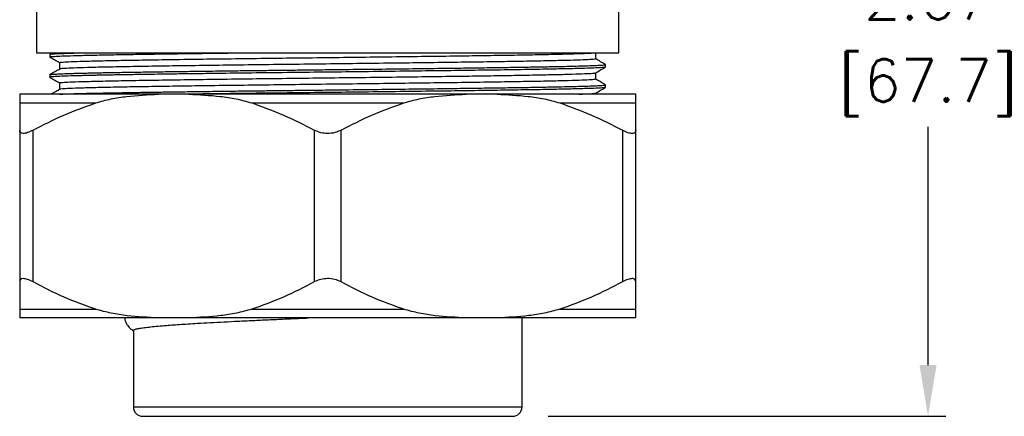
# Model space of a CAD drawing. Extents: x 897.4 to 914.4, y -8.5 to 2.5.
# Tile 7 of 8: x 907.4 to 910.8, y -2 to -0.7. Entities that reach past the tile are written whole.
import ezdxf

# ---------------------------------------------------------------- set-up
doc = ezdxf.new("R2010")
doc.units = 0
doc.header["$LTSCALE"] = 4
doc.header["$MEASUREMENT"] = 0
doc.layers.get('0').update_dxf_attribs({"linetype": 'CONTINUOUS'})
doc.layers.get('DEFPOINTS').update_dxf_attribs({"linetype": 'CONTINUOUS'})
doc.layers.add('DIMENSIONS', color=140, linetype='CONTINUOUS')
doc.layers.add('DIMENSIONS @ 1', color=140, linetype='CONTINUOUS')
doc.styles.get("Standard").update_dxf_attribs({"font": 'romans.shx'})
doc.dimstyles.get("Standard").update_dxf_attribs({"dimtxt": 0.15, "dimasz": 0.18, "dimexe": 0.0625, "dimexo": 0.125, "dimgap": 0.0625, "dimtad": 0, "dimtih": 1, "dimtoh": 1, "dimzin": 0, "dimdsep": 46, "dimtxsty": 'Standard', "dimcen": 0, "dimadec": 0, "dimazin": 0, "dimtfac": 1, "dimtofl": 0, "dimtmove": 0, "dimatfit": 3, "dimfxl": 0, "dimtolj": 1, "dimtzin": 0, "dimarcsym": 0})

# ---------------------------------------------------------------- blocks, each defined once
blk = doc.blocks.new('*D17')
at = {"layer": 'DEFPOINTS', "color": 0}
for p in [(909.6499, 0.617), (910.5806, 0.617), (909.1201, -2.049)]:
    blk.add_point(p, dxfattribs=at)
at = {"layer": 'DIMENSIONS', "color": 0, "lineweight": -2}
for p, q in [((909.7749, 0.617), (910.6431, 0.617)), ((910.5806, 0.437), (910.5806, -0.4017)), ((910.5806, -1.869), (910.5806, -1.0303)), ((909.2451, -2.049), (910.6431, -2.049))]:
    blk.add_line(p, q, dxfattribs=at)
at = {"layer": 'DIMENSIONS', "color": 0}
for points in [[(910.5506, 0.437), (910.6106, 0.437), (910.5806, 0.617)], [(910.5506, -1.869), (910.6106, -1.869), (910.5806, -2.049)]]:
    blk.add_solid(points, dxfattribs=at)
at = {"layer": 'DIMENSIONS', "color": 0, "char_height": 0.15, "attachment_point": 5}
for s, insert in [('\\A1;2.67', (910.5806, -0.5785)), ('\\A1;[67.7]', (910.5806, -0.8928))]:
    blk.add_mtext(s, dxfattribs=dict(at, insert=insert))

msp = doc.modelspace()

# ---------------------------------------------------------------- linework, layer by layer
for p, q in [((907.4471, -0.599), (907.4471, -0.7711)), ((909.4941, -0.7711), (909.4941, -0.599)), ((907.4941, -0.7761), (907.4941, -0.785)), ((907.5027, -0.771), (907.4943, -0.7758)), ((909.4128, -0.792), (909.4128, -0.771)), ((907.5284, -0.8048), (907.5284, -0.8276)), ((909.4471, -0.8207), (909.4471, -0.8118)), ((907.4941, -0.8475), (907.4941, -0.8564)), ((909.4128, -0.8634), (909.4128, -0.8406)), ((907.5284, -0.8762), (907.5284, -0.899)), ((909.4471, -0.8922), (909.4471, -0.8832)), ((907.8761, -0.916), (907.3881, -0.916)), ((907.9826, -0.916), (907.8761, -0.916)), ((908.9586, -0.916), (907.9826, -0.916)), ((909.0651, -0.916), (908.9586, -0.916)), ((909.5531, -0.916), (909.0651, -0.916)), ((909.4128, -0.916), (909.4128, -0.9121)), ((907.3881, -0.9467), (907.6553, -0.9467)), ((908.2034, -0.9467), (908.7378, -0.9467)), ((909.2859, -0.9467), (909.5531, -0.9467)), ((907.3881, -1.0426), (907.3881, -1.5764)), ((907.4351, -1.5764), (907.4351, -1.0426)), ((908.4236, -1.0426), (908.4236, -1.5764)), ((908.5176, -1.5764), (908.5176, -1.0426)), ((909.5061, -1.0426), (909.5061, -1.5764)), ((909.5531, -1.5764), (909.5531, -1.0426)), ((907.3881, -1.6723), (907.6553, -1.6723)), ((908.2034, -1.6723), (908.7378, -1.6723)), ((909.2859, -1.6723), (909.5531, -1.6723)), ((907.8761, -1.703), (907.3881, -1.703)), ((907.9826, -1.703), (907.8761, -1.703)), ((908.9586, -1.703), (907.9826, -1.703)), ((909.0651, -1.703), (908.9586, -1.703)), ((909.5531, -1.703), (909.0651, -1.703)), ((909.1536, -2.0155), (909.1536, -1.703)), ((907.7876, -1.7469), (907.7876, -2.0155)), ((907.7876, -2.0155), (909.1536, -2.0155)), ((907.8211, -2.049), (909.1201, -2.049))]:
    msp.add_line(p, q)
for centre, start, end in [((907.8211, -2.0155), 180, 270), ((909.1201, -2.0155), 270, 360)]:
    msp.add_arc(centre, 0.0335, start, end)
for points, knots in [([(907.4471, -0.771), (907.448, -0.771), (907.4499, -0.771), (907.4653, -0.771), (907.4896, -0.771), (907.5235, -0.771), (907.5665, -0.771), (907.6182, -0.771), (907.6781, -0.771), (907.7457, -0.771), (907.8203, -0.771), (907.9011, -0.771), (907.9873, -0.771), (908.0783, -0.771), (908.173, -0.771), (908.2706, -0.771), (908.3701, -0.771), (908.4371, -0.771), (908.4706, -0.771)], [0, 0, 0, 0, 0.0625, 0.125, 0.1875, 0.25, 0.3125, 0.375, 0.4375, 0.5, 0.5625, 0.625, 0.6875, 0.75, 0.8125, 0.875, 0.9375, 1, 1, 1, 1]), ([(907.4943, -0.7852), (907.5, -0.7885), (907.5114, -0.7951), (907.5227, -0.8017), (907.5284, -0.8049)], [0, 0, 0, 0, 0.5031, 1, 1, 1, 1]), ([(907.4957, -0.785), (907.4955, -0.7848), (907.4948, -0.7841), (907.5083, -0.783), (907.535, -0.7816), (907.575, -0.7803), (907.6271, -0.779), (907.6907, -0.7776), (907.7649, -0.7763), (907.8488, -0.775), (907.9412, -0.7737), (908.0405, -0.7723), (908.1114, -0.7714), (908.1468, -0.771)], [0, 0, 0, 0, 0.052442, 0.147197, 0.241953, 0.336709, 0.431465, 0.526221, 0.620977, 0.715732, 0.810488, 0.905244, 1, 1, 1, 1]), ([(907.4962, -0.7759), (907.496, -0.7757), (907.4956, -0.775), (907.5113, -0.7739), (907.5416, -0.7724), (907.5746, -0.7715), (907.5911, -0.771)], [0, 0, 0, 0, 0.11882, 0.412546, 0.706273, 1, 1, 1, 1]), ([(907.5304, -0.8048), (907.53, -0.8046), (907.5288, -0.8038), (907.5443, -0.8026), (907.5758, -0.8011), (907.6239, -0.7996), (907.6867, -0.7981), (907.7629, -0.7966), (907.851, -0.7951), (907.95, -0.7936), (908.0588, -0.7921), (908.1746, -0.7906), (908.2949, -0.7891), (908.4181, -0.7876), (908.5426, -0.7861), (908.6666, -0.7846), (908.7866, -0.7831), (908.9006, -0.7816), (909.0072, -0.7801), (909.105, -0.7786), (909.1921, -0.7771), (909.266, -0.7756), (909.326, -0.7741), (909.3641, -0.7729), (909.3874, -0.7718), (909.3957, -0.7713), (909.3998, -0.771)], [0, 0, 0, 0, 0.021939, 0.065793, 0.109995, 0.15462, 0.199277, 0.243577, 0.287402, 0.331739, 0.376407, 0.421015, 0.465174, 0.509051, 0.553502, 0.598191, 0.642726, 0.686724, 0.730736, 0.775278, 0.819966, 0.864408, 0.908279, 0.95245, 0.976191, 1, 1, 1, 1]), ([(909.411, -0.792), (909.4115, -0.7922), (909.4136, -0.7928), (909.4004, -0.794), (909.3715, -0.7956), (909.3259, -0.797), (909.266, -0.7985), (909.192, -0.8), (909.105, -0.8015), (909.0072, -0.8031), (908.9006, -0.8045), (908.7866, -0.806), (908.6666, -0.8075), (908.5426, -0.809), (908.4181, -0.8106), (908.2949, -0.812), (908.1746, -0.8135), (908.0588, -0.815), (907.95, -0.8165), (907.851, -0.818), (907.7629, -0.8195), (907.6867, -0.821), (907.6239, -0.8225), (907.5757, -0.824), (907.5445, -0.8255), (907.5293, -0.8267), (907.5302, -0.8273), (907.5304, -0.8275)], [0, 0, 0, 0, 0.013747, 0.056318, 0.098839, 0.140939, 0.182753, 0.225112, 0.267705, 0.310159, 0.352107, 0.394042, 0.436489, 0.479083, 0.52145, 0.563271, 0.605359, 0.647876, 0.690449, 0.732708, 0.774478, 0.816701, 0.859265, 0.901797, 0.943927, 0.985726, 1, 1, 1, 1]), ([(908.4706, -0.771), (908.5041, -0.771), (908.5711, -0.771), (908.6706, -0.771), (908.7682, -0.771), (908.8629, -0.771), (908.9538, -0.771), (909.0401, -0.771), (909.1209, -0.771), (909.1955, -0.771), (909.263, -0.771), (909.323, -0.771), (909.3747, -0.771), (909.4177, -0.771), (909.4516, -0.771), (909.4759, -0.771), (909.4912, -0.771), (909.4931, -0.771), (909.4941, -0.771)], [0, 0, 0, 0, 0.0625, 0.125, 0.1875, 0.25, 0.3125, 0.375, 0.4375, 0.5, 0.5625, 0.625, 0.6875, 0.75, 0.8125, 0.875, 0.9375, 1, 1, 1, 1]), ([(909.4469, -0.8116), (909.4412, -0.8083), (909.4298, -0.8017), (909.4183, -0.7951), (909.4126, -0.7918)], [0, 0, 0, 0, 0.500001, 1, 1, 1, 1]), ([(907.4941, -0.8475), (907.4941, -0.8475), (907.4941, -0.8474), (907.4942, -0.8473), (907.4947, -0.8471), (907.4955, -0.8469), (907.4966, -0.8467), (907.498, -0.8465), (907.4996, -0.8463), (907.5046, -0.8458), (907.5158, -0.8451), (907.5386, -0.8441), (907.5626, -0.8432), (907.5847, -0.8426), (907.6019, -0.8421), (907.6195, -0.8417), (907.6372, -0.8413), (907.6548, -0.8409), (907.6721, -0.8405), (907.6951, -0.8401), (907.7228, -0.8396), (907.7537, -0.839), (907.7804, -0.8386), (907.808, -0.8382), (907.8425, -0.8376), (907.8879, -0.837), (907.9454, -0.8361), (908.0162, -0.8352), (908.0801, -0.8343), (908.1306, -0.8337), (908.1623, -0.8333), (908.1926, -0.8329), (908.2215, -0.8326), (908.2489, -0.8323), (908.2794, -0.8319), (908.3234, -0.8314), (908.3765, -0.8308), (908.4289, -0.8302), (908.4585, -0.8298), (908.4706, -0.8297)], [0, 0, 0, 0, 0.001242, 0.012398, 0.023554, 0.034711, 0.045867, 0.057024, 0.06818, 0.079337, 0.140675, 0.195445, 0.250215, 0.277175, 0.302738, 0.326906, 0.349678, 0.371054, 0.391034, 0.409618, 0.447547, 0.477879, 0.500611, 0.522822, 0.552843, 0.590672, 0.636308, 0.68975, 0.750995, 0.774038, 0.795919, 0.816638, 0.836194, 0.854588, 0.87182, 0.897323, 0.94212, 0.976346, 1, 1, 1, 1]), ([(907.5286, -0.8275), (907.5229, -0.8308), (907.5114, -0.8374), (907.5, -0.844), (907.4943, -0.8473)], [0, 0, 0, 0, 0.5, 1, 1, 1, 1]), ([(908.4706, -0.8297), (908.5104, -0.8292), (908.5884, -0.8283), (908.7014, -0.827), (908.8065, -0.8257), (908.9031, -0.8245), (908.9906, -0.8233), (909.0688, -0.8222), (909.1377, -0.8211), (909.1977, -0.8201), (909.2492, -0.8192), (909.2927, -0.8183), (909.3289, -0.8175), (909.3629, -0.8166), (909.3924, -0.8157), (909.4156, -0.8147), (909.4306, -0.8139), (909.4395, -0.8132), (909.4443, -0.8127), (909.4464, -0.8123), (909.447, -0.812), (909.4471, -0.8118), (909.4471, -0.8116), (909.4469, -0.8116), (909.4469, -0.8116)], [0, 0, 0, 0, 0.076837, 0.150576, 0.221217, 0.288759, 0.353202, 0.414545, 0.472789, 0.527931, 0.579974, 0.628915, 0.674755, 0.717493, 0.775773, 0.827076, 0.871402, 0.908748, 0.939115, 0.9625, 0.978902, 0.988323, 0.999337, 1, 1, 1, 1]), ([(909.4457, -0.821), (909.4444, -0.8214), (909.4414, -0.8223), (909.4166, -0.8237), (909.376, -0.8252), (909.3193, -0.8267), (909.2482, -0.8282), (909.1637, -0.8297), (909.0674, -0.8312), (908.9608, -0.8326), (908.8458, -0.8341), (908.7244, -0.8356), (908.5986, -0.8371), (908.5133, -0.8381), (908.4706, -0.8386)], [0, 0, 0, 0, 0.070421, 0.154928, 0.239435, 0.323943, 0.40845, 0.492957, 0.577464, 0.661971, 0.746479, 0.830986, 0.915493, 1, 1, 1, 1]), ([(909.4126, -0.8407), (909.4183, -0.8374), (909.4298, -0.8308), (909.4412, -0.8243), (909.4469, -0.821)], [0, 0, 0, 0, 0.499999, 1, 1, 1, 1]), ([(908.4706, -0.8386), (908.4282, -0.8391), (908.3433, -0.8401), (908.2182, -0.8415), (908.1243, -0.8427), (908.0607, -0.8435), (908.0251, -0.844), (907.9922, -0.8444), (907.9619, -0.8448), (907.9341, -0.8452), (907.9087, -0.8456), (907.8771, -0.846), (907.8425, -0.8466), (907.808, -0.8471), (907.7838, -0.8475), (907.7663, -0.8478), (907.7527, -0.848), (907.74, -0.8482), (907.7283, -0.8484), (907.7173, -0.8486), (907.7073, -0.8488), (907.6934, -0.849), (907.6774, -0.8493), (907.6589, -0.8497), (907.642, -0.8501), (907.6254, -0.8505), (907.6097, -0.8509), (907.595, -0.8513), (907.5812, -0.8516), (907.5558, -0.8524), (907.5246, -0.8535), (907.5011, -0.8549), (907.4914, -0.8559), (907.4942, -0.8564), (907.4942, -0.8564)], [0, 0, 0, 0, 0.0829686, 0.1659373, 0.2489063, 0.2761249, 0.3019086, 0.3262578, 0.3491719, 0.3706514, 0.3906959, 0.4093055, 0.4471433, 0.4771708, 0.4993869, 0.5129876, 0.5259552, 0.5382894, 0.5499907, 0.5610587, 0.5714934, 0.5812951, 0.6049835, 0.623884, 0.6448782, 0.6658723, 0.6868665, 0.7078606, 0.7288548, 0.7498488, 0.8328194, 0.9157901, 0.9987608, 1, 1, 1, 1]), ([(907.4943, -0.8567), (907.5, -0.86), (907.5114, -0.8665), (907.5227, -0.8731), (907.5284, -0.8763)], [0, 0, 0, 0, 0.503031, 1, 1, 1, 1]), ([(907.5293, -0.8762), (907.529, -0.8762), (907.5264, -0.8756), (907.5369, -0.8746), (907.5618, -0.8731), (907.6043, -0.8716), (907.6617, -0.8701), (907.7331, -0.8685), (907.8169, -0.8671), (907.912, -0.8656), (908.0173, -0.8641), (908.1309, -0.8626), (908.2497, -0.861), (908.372, -0.8596), (908.4962, -0.8581), (908.6207, -0.8566), (908.7426, -0.855), (908.859, -0.8536), (908.9685, -0.8521), (909.0698, -0.8506), (909.1611, -0.8491), (909.2401, -0.8475), (909.3053, -0.8461), (909.3563, -0.8446), (909.3914, -0.8431), (909.4101, -0.8418), (909.4105, -0.841), (909.4106, -0.8407)], [0, 0, 0, 0, 0.0052215, 0.0472214, 0.089124, 0.1315578, 0.1741621, 0.2165629, 0.2584192, 0.3004761, 0.342984, 0.3855738, 0.4278722, 0.4696574, 0.5118537, 0.5544149, 0.5969691, 0.6391448, 0.6809361, 0.7232519, 0.7658454, 0.808343, 0.8503762, 0.8922507, 0.9346658, 0.9772704, 1, 1, 1, 1]), ([(909.4111, -0.8634), (909.411, -0.8638), (909.4108, -0.8646), (909.3915, -0.866), (909.3563, -0.8675), (909.3053, -0.869), (909.2401, -0.8705), (909.1611, -0.872), (909.0698, -0.8735), (908.9685, -0.875), (908.859, -0.8765), (908.7426, -0.878), (908.6207, -0.8795), (908.4962, -0.881), (908.372, -0.8825), (908.2497, -0.884), (908.1309, -0.8855), (908.0173, -0.887), (907.912, -0.8885), (907.8169, -0.89), (907.7331, -0.8915), (907.6617, -0.893), (907.6042, -0.8945), (907.5623, -0.896), (907.5354, -0.8975), (907.531, -0.8984), (907.5288, -0.8989)], [0, 0, 0, 0, 0.029354, 0.071961, 0.114379, 0.156256, 0.198291, 0.240791, 0.283387, 0.325705, 0.367499, 0.409677, 0.452234, 0.494797, 0.536996, 0.578784, 0.621084, 0.663677, 0.706187, 0.748246, 0.790105, 0.832508, 0.875115, 0.917551, 0.959456, 1, 1, 1, 1]), ([(909.4469, -0.883), (909.4412, -0.8797), (909.4298, -0.8731), (909.4183, -0.8665), (909.4126, -0.8632)], [0, 0, 0, 0, 0.500001, 1, 1, 1, 1]), ([(907.5286, -0.8989), (907.5229, -0.9022), (907.513, -0.9079), (907.5031, -0.9136), (907.499, -0.916)], [0, 0, 0, 0, 0.579362, 1, 1, 1, 1]), ([(908.4706, -0.9011), (908.5104, -0.9007), (908.5884, -0.8998), (908.7014, -0.8984), (908.8065, -0.8971), (908.9031, -0.8959), (908.9906, -0.8947), (909.0688, -0.8936), (909.1377, -0.8926), (909.1977, -0.8916), (909.2492, -0.8906), (909.2927, -0.8897), (909.3289, -0.8889), (909.3629, -0.888), (909.3924, -0.8871), (909.4156, -0.8862), (909.4306, -0.8854), (909.4395, -0.8847), (909.4443, -0.8841), (909.4464, -0.8837), (909.447, -0.8834), (909.4471, -0.8832), (909.4471, -0.8831), (909.4469, -0.883), (909.4469, -0.883)], [0, 0, 0, 0, 0.076863, 0.150628, 0.221293, 0.288858, 0.353323, 0.414687, 0.47295, 0.528112, 0.580172, 0.629129, 0.674985, 0.717738, 0.776037, 0.827358, 0.871699, 0.909059, 0.939435, 0.962828, 0.979237, 0.98866, 0.999679, 1, 1, 1, 1]), ([(909.4457, -0.8924), (909.4444, -0.8928), (909.4414, -0.8937), (909.4166, -0.8951), (909.376, -0.8966), (909.3193, -0.8981), (909.2482, -0.8996), (909.1637, -0.9011), (909.0674, -0.9026), (908.9608, -0.9041), (908.8458, -0.9056), (908.7244, -0.9071), (908.5986, -0.9086), (908.5133, -0.9096), (908.4706, -0.9101)], [0, 0, 0, 0, 0.070138, 0.154671, 0.239204, 0.323737, 0.408269, 0.492802, 0.577335, 0.661868, 0.746401, 0.830934, 0.915467, 1, 1, 1, 1]), ([(909.4126, -0.9122), (909.4183, -0.9089), (909.4298, -0.9023), (909.4412, -0.8957), (909.4469, -0.8924)], [0, 0, 0, 0, 0.499998, 1, 1, 1, 1]), ([(907.3881, -0.916), (907.3881, -0.9179), (907.3881, -0.9207), (907.3881, -0.9314), (907.3881, -0.9416), (907.3881, -0.9467)], [0, 0, 0, 0, 0.497104, 0.748681, 1, 1, 1, 1]), ([(907.5285, -0.916), (907.5321, -0.9158), (907.5426, -0.9153), (907.5627, -0.9147), (907.5846, -0.914), (907.6019, -0.9136), (907.6195, -0.9131), (907.6372, -0.9127), (907.6548, -0.9123), (907.6721, -0.912), (907.6951, -0.9115), (907.7228, -0.911), (907.7537, -0.9105), (907.7804, -0.91), (907.808, -0.9096), (907.8425, -0.9091), (907.8879, -0.9084), (907.9454, -0.9076), (908.0162, -0.9066), (908.0801, -0.9058), (908.1306, -0.9051), (908.1623, -0.9047), (908.1926, -0.9044), (908.2215, -0.904), (908.2489, -0.9037), (908.2794, -0.9033), (908.3234, -0.9028), (908.3765, -0.9022), (908.4289, -0.9016), (908.4585, -0.9013), (908.4706, -0.9011)], [0, 0, 0, 0, 0.033878, 0.099647, 0.13202, 0.162717, 0.191738, 0.219083, 0.244751, 0.268744, 0.29106, 0.336606, 0.373029, 0.400326, 0.426997, 0.463047, 0.508473, 0.563274, 0.627447, 0.700991, 0.728662, 0.754937, 0.779816, 0.803299, 0.825387, 0.84608, 0.876704, 0.930496, 0.971596, 1, 1, 1, 1]), ([(907.6553, -0.9467), (907.6732, -0.9417), (907.709, -0.9316), (907.7828, -0.9208), (907.8386, -0.9179), (907.8761, -0.916)], [0, 0, 0, 0, 0.247753, 0.495756, 1, 1, 1, 1]), ([(908.4706, -0.9101), (908.4282, -0.9105), (908.3433, -0.9115), (908.2182, -0.913), (908.1243, -0.9141), (908.0606, -0.9149), (908.0251, -0.9154), (907.9991, -0.9158), (907.9851, -0.916), (907.9818, -0.916)], [0, 0, 0, 0, 0.248591, 0.497183, 0.745776, 0.827328, 0.904582, 0.977537, 1, 1, 1, 1]), ([(907.9826, -0.916), (908.0195, -0.9179), (908.0751, -0.9207), (908.1489, -0.9314), (908.1852, -0.9416), (908.2034, -0.9467)], [0, 0, 0, 0, 0.497104, 0.748681, 1, 1, 1, 1]), ([(908.7378, -0.9467), (908.7557, -0.9417), (908.7915, -0.9316), (908.8653, -0.9208), (908.9211, -0.9179), (908.9586, -0.916)], [0, 0, 0, 0, 0.247754, 0.495756, 1, 1, 1, 1]), ([(909.0651, -0.916), (909.102, -0.9179), (909.1576, -0.9207), (909.2314, -0.9314), (909.2677, -0.9416), (909.2859, -0.9467)], [0, 0, 0, 0, 0.497104, 0.748682, 1, 1, 1, 1]), ([(909.3527, -0.916), (909.3615, -0.9157), (909.385, -0.9149), (909.4059, -0.9136), (909.41, -0.9126), (909.4119, -0.9122)], [0, 0, 0, 0, 0.239249, 0.638996, 1, 1, 1, 1]), ([(909.5531, -0.9467), (909.5531, -0.9417), (909.5531, -0.9316), (909.5531, -0.9208), (909.5531, -0.9179), (909.5531, -0.916)], [0, 0, 0, 0, 0.247754, 0.495756, 1, 1, 1, 1]), ([(907.3881, -0.9467), (907.3881, -0.96), (907.3881, -0.9868), (907.3881, -1.024), (907.3881, -1.0426)], [0, 0, 0, 0, 0.498225, 1, 1, 1, 1]), ([(907.4351, -1.0426), (907.4708, -1.0241), (907.5425, -0.9869), (907.6176, -0.9601), (907.6553, -0.9467)], [0, 0, 0, 0, 0.498462, 1, 1, 1, 1]), ([(908.2034, -0.9467), (908.2408, -0.96), (908.3159, -0.9868), (908.3876, -1.024), (908.4236, -1.0426)], [0, 0, 0, 0, 0.498225, 1, 1, 1, 1]), ([(908.5176, -1.0426), (908.5533, -1.0241), (908.625, -0.9869), (908.7001, -0.9601), (908.7378, -0.9467)], [0, 0, 0, 0, 0.498463, 1, 1, 1, 1]), ([(909.2859, -0.9467), (909.3233, -0.96), (909.3984, -0.9868), (909.4701, -1.024), (909.5061, -1.0426)], [0, 0, 0, 0, 0.498226, 1, 1, 1, 1]), ([(909.5531, -1.0426), (909.5531, -1.0241), (909.5531, -0.9869), (909.5531, -0.9601), (909.5531, -0.9467)], [0, 0, 0, 0, 0.498463, 1, 1, 1, 1]), ([(907.4351, -1.0426), (907.4285, -1.0459), (907.4153, -1.0523), (907.3997, -1.0553), (907.3897, -1.0523), (907.3886, -1.0458), (907.3881, -1.0426)], [0, 0, 0, 0, 0.2530138, 0.5000065, 0.7515118, 1, 1, 1, 1]), ([(908.5176, -1.0426), (908.5104, -1.0459), (908.4959, -1.0524), (908.4704, -1.0553), (908.4449, -1.0523), (908.4309, -1.0459), (908.4236, -1.0426)], [0, 0, 0, 0, 0.253341, 0.50792, 0.74273, 1, 1, 1, 1]), ([(909.5531, -1.0426), (909.5525, -1.0459), (909.5514, -1.0524), (909.5413, -1.0553), (909.5257, -1.0523), (909.5128, -1.0459), (909.5061, -1.0426)], [0, 0, 0, 0, 0.253341, 0.50792, 0.742729, 1, 1, 1, 1]), ([(907.4351, -1.5764), (907.4285, -1.5731), (907.4153, -1.5667), (907.3997, -1.5637), (907.3897, -1.5667), (907.3886, -1.5732), (907.3881, -1.5764)], [0, 0, 0, 0, 0.253014, 0.500007, 0.751512, 1, 1, 1, 1]), ([(907.3881, -1.5764), (907.3881, -1.5949), (907.3881, -1.632), (907.3881, -1.6589), (907.3881, -1.6723)], [0, 0, 0, 0, 0.498463, 1, 1, 1, 1]), ([(907.6553, -1.6723), (907.6179, -1.659), (907.5428, -1.6322), (907.4711, -1.595), (907.4351, -1.5764)], [0, 0, 0, 0, 0.4982256, 1, 1, 1, 1]), ([(908.4236, -1.5764), (908.3879, -1.5949), (908.3161, -1.632), (908.2411, -1.6589), (908.2034, -1.6723)], [0, 0, 0, 0, 0.498463, 1, 1, 1, 1]), ([(908.5176, -1.5764), (908.5104, -1.5731), (908.4959, -1.5666), (908.4704, -1.5637), (908.4449, -1.5667), (908.4309, -1.5731), (908.4236, -1.5764)], [0, 0, 0, 0, 0.253341, 0.50792, 0.74273, 1, 1, 1, 1]), ([(908.7378, -1.6723), (908.7004, -1.659), (908.6253, -1.6322), (908.5536, -1.595), (908.5176, -1.5764)], [0, 0, 0, 0, 0.498225, 1, 1, 1, 1]), ([(909.5061, -1.5764), (909.4704, -1.5949), (909.3986, -1.632), (909.3236, -1.6589), (909.2859, -1.6723)], [0, 0, 0, 0, 0.498463, 1, 1, 1, 1]), ([(909.5531, -1.5764), (909.5525, -1.5731), (909.5514, -1.5666), (909.5413, -1.5637), (909.5257, -1.5667), (909.5128, -1.5731), (909.5061, -1.5764)], [0, 0, 0, 0, 0.253341, 0.50792, 0.742729, 1, 1, 1, 1]), ([(909.5531, -1.6723), (909.5531, -1.659), (909.5531, -1.6322), (909.5531, -1.595), (909.5531, -1.5764)], [0, 0, 0, 0, 0.498225, 1, 1, 1, 1]), ([(907.3881, -1.6723), (907.3881, -1.6773), (907.3881, -1.6874), (907.3881, -1.6982), (907.3881, -1.7011), (907.3881, -1.703)], [0, 0, 0, 0, 0.247754, 0.495756, 1, 1, 1, 1]), ([(907.8761, -1.703), (907.8392, -1.7011), (907.7836, -1.6983), (907.7098, -1.6876), (907.6734, -1.6774), (907.6553, -1.6723)], [0, 0, 0, 0, 0.497105, 0.748681, 1, 1, 1, 1]), ([(908.2034, -1.6723), (908.1855, -1.6773), (908.1497, -1.6874), (908.0759, -1.6982), (908.02, -1.7011), (907.9826, -1.703)], [0, 0, 0, 0, 0.2477544, 0.4957562, 1, 1, 1, 1]), ([(908.9586, -1.703), (908.9217, -1.7011), (908.8661, -1.6983), (908.7923, -1.6876), (908.7559, -1.6774), (908.7378, -1.6723)], [0, 0, 0, 0, 0.497104, 0.748681, 1, 1, 1, 1]), ([(909.2859, -1.6723), (909.268, -1.6773), (909.2322, -1.6874), (909.1584, -1.6982), (909.1025, -1.7011), (909.0651, -1.703)], [0, 0, 0, 0, 0.2477543, 0.4957561, 1, 1, 1, 1]), ([(909.5531, -1.703), (909.5531, -1.7011), (909.5531, -1.6983), (909.5531, -1.6876), (909.5531, -1.6774), (909.5531, -1.6723)], [0, 0, 0, 0, 0.497104, 0.748681, 1, 1, 1, 1]), ([(907.7578, -1.703), (907.7578, -1.705), (907.7582, -1.7131), (907.7646, -1.7262), (907.7749, -1.7396), (907.7837, -1.7453), (907.7876, -1.7478)], [0, 0, 0, 0, 0.10405, 0.43074, 0.748499, 1, 1, 1, 1]), ([(907.788, -1.7469), (907.7881, -1.7463), (907.7884, -1.7447), (907.7948, -1.7423), (907.8059, -1.7398), (907.8217, -1.7373), (907.8421, -1.7349), (907.8672, -1.7323), (907.9019, -1.7293), (907.949, -1.7258), (908.004, -1.7224), (908.0574, -1.7194), (908.1055, -1.7168), (908.1555, -1.7143), (908.2076, -1.7117), (908.262, -1.7092), (908.3179, -1.7067), (908.3646, -1.7046), (908.3925, -1.7034), (908.4015, -1.703)], [0, 0, 0, 0, 0.0452825, 0.1035666, 0.1618507, 0.2184905, 0.2751303, 0.3334156, 0.3917011, 0.4794363, 0.5686692, 0.6273742, 0.6865204, 0.7431615, 0.7998025, 0.8580892, 0.9163757, 0.9730145, 1, 1, 1, 1])]:
    msp.add_open_spline(points, degree=3, knots=knots)

# ---------------------------------------------------------------- dimensions: what is measured, and where the dimension line sits
at = {"layer": 'DIMENSIONS @ 1'}
dim = msp.add_linear_dim(base=(910.5806, 0.617), p1=(909.1201, -2.049), p2=(909.6499, 0.617), angle=90, dimstyle='Standard', override={"dimscale": 1, "dimpost": '\\X', "dimtix": 0, "dimtofl": 0, "dimtmove": 0, "dimatfit": 3}, dxfattribs=at)
dim.commit()
dim.dimension.update_dxf_attribs({"geometry": '*D17', "text_midpoint": (910.5806, -0.716)})

doc.saveas('drawing.dxf')
